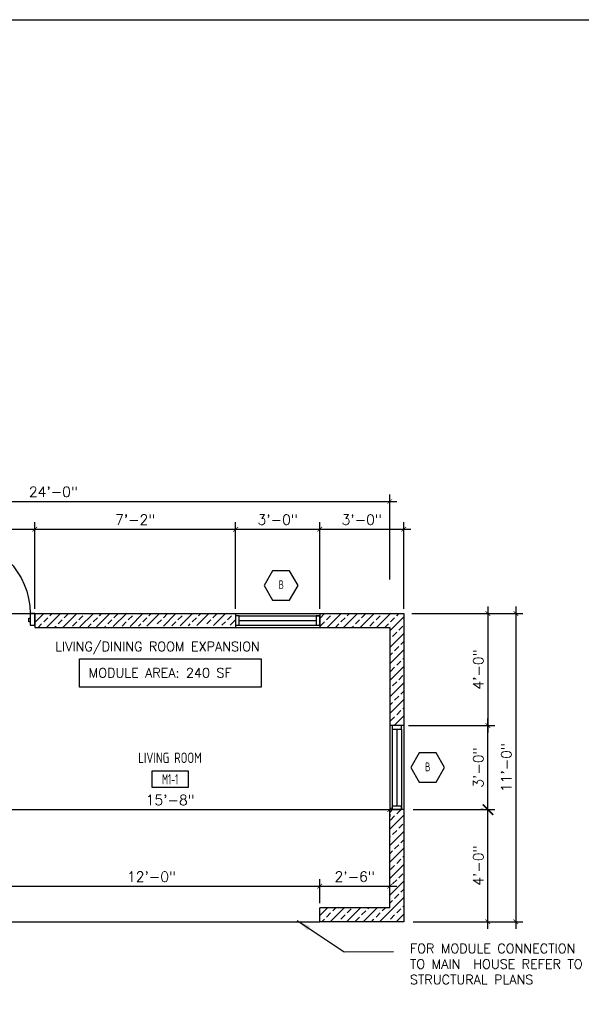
# Model space of a CAD drawing. Header units: inches. Extents: x -3803 to 30720, y -3756 to 4522.
# Tile 25 of 52: x 29266 to 29507, y 2820 to 3242. Entities that reach past the tile are written whole.
import ezdxf
from ezdxf.enums import TextEntityAlignment as Align

# ---------------------------------------------------------------- set-up
doc = ezdxf.new("R2010")
doc.units = ezdxf.units.IN
doc.header["$LTSCALE"] = 0.011
doc.header["$MEASUREMENT"] = 0
doc.header["$PDMODE"] = 1
doc.layers.get('0').update_dxf_attribs({"linetype": 'CONTINUOUS'})
doc.layers.get('Defpoints').update_dxf_attribs({"linetype": 'CONTINUOUS'})
for name, color, linetype in [('a-door', 2, 'CONTINUOUS'), ('G-SYMB', 1, 'CONTINUOUS'), ('Hatch-ExisWalls', 123, 'CONTINUOUS'), ('TEXT', 2, 'CONTINUOUS'), ('Walls', 5, 'CONTINUOUS')]:
    doc.layers.add(name, color=color, linetype=linetype)
doc.layers.add('DIM', color=4, linetype='CONTINUOUS', lineweight=13)
doc.styles.add('MED', font='archstyl.shx', dxfattribs={"width": 0.8, "height": 0.125})
doc.styles.add('ROMANS', font='romans.shx')
doc.styles.add('SMA', font='archstyl.shx', dxfattribs={"width": 0.8, "height": 0.0625})
doc.dimstyles.new('ANGEL', dxfattribs={"dimtxt": 4.375, "dimasz": 2, "dimexe": 3, "dimexo": 2, "dimgap": 1.5, "dimtad": 1, "dimdec": 0, "dimzin": 3, "dimdsep": 46, "dimlunit": 4, "dimtxsty": 'ROMANS', "dimblk": 'ARCHTICK', "dimcen": 0, "dimdle": 3, "dimclrd": 4, "dimclre": 4, "dimclrt": 2, "dimadec": 0, "dimazin": 0, "dimtfac": 1, "dimtdec": 0, "dimtmove": 1, "dimatfit": 3, "dimfxl": 1, "dimfrac": 2, "dimtolj": 1, "dimtzin": 0, "dimarcsym": 0})
doc.dimstyles.new('Copy of STANDARD', dxfattribs={"dimtxt": 8, "dimasz": 3, "dimexe": 3, "dimexo": 3, "dimgap": 3, "dimtad": 1, "dimrnd": 1, "dimzin": 3, "dimdsep": 46, "dimlunit": 4, "dimtxsty": 'Standard', "dimblk": 'ARCHTICK', "dimcen": 3, "dimdle": 3, "dimadec": 0, "dimazin": 0, "dimtfac": 1, "dimtix": 1, "dimtofl": 0, "dimtmove": 1, "dimatfit": 3, "dimfxl": 3, "dimtolj": 1, "dimtzin": 0, "dimlwd": -1, "dimlwe": -1, "dimarcsym": 0})
pattern_1 = [(45, (-8.147, 0), (-3.5355339, 3.5355339), []), (45, (-4.6117, 0), (-3.5355339, 3.5355339), [2.5, -1.25])]

# ---------------------------------------------------------------- blocks, each defined once
blk = doc.blocks.new('AINC-WINID')
at = {"layer": 'G-SYMB', "linetype": 'Continuous'}
blk.add_lwpolyline([(0.258, 20.267), (0.167, 20.423), (-0.013, 20.423), (-0.103, 20.267), (-0.013, 20.111), (0.167, 20.111)], close=True, dxfattribs=at)
at = {"layer": 'G-SYMB', "color": 4, "linetype": 'Continuous', "style": 'SMA', "width": 0.75}
blk.add_attdef('WNUM', text='', height=0.0938, dxfattribs=at).set_placement((0.079, 20.275), align=Align.MIDDLE)
blk = doc.blocks.new('_ArchTick')
at = {"color": 0, "linetype": 'ByBlock', "const_width": 0.15}
blk.add_lwpolyline([(-0.5, -0.5), (0.5, 0.5)], dxfattribs=at)
blk = doc.blocks.new('*D407')
at = {"layer": 'Defpoints', "color": 0, "ltscale": 10, "transparency": 16777216}
for p in [(42, 245.48), (42.12, 113.48), (54, 113.48)]:
    blk.add_point(p, dxfattribs=at)
at = {"layer": 'DIM', "color": 4, "lineweight": -2, "ltscale": 10, "transparency": 16777216}
for p, q in [((44, 245.48), (57, 245.48)), ((54, 248.48), (54, 110.48)), ((44.12, 113.48), (57, 113.48))]:
    blk.add_line(p, q, dxfattribs=at)
at = {"layer": 'DIM', "color": 4, "lineweight": -2, "ltscale": 10, "transparency": 16777216, "xscale": 2, "yscale": 2, "zscale": 2}
for p, rotation in [((54, 245.48), 90), ((54, 113.48), 270)]:
    blk.add_blockref('_ArchTick', p, dxfattribs=dict(at, rotation=rotation))
at = {"layer": 'DIM', "color": 2, "ltscale": 10, "transparency": 16777216, "insert": (49.9, 179.48), "char_height": 4.375, "attachment_point": 5, "rotation": 90, "style": 'ROMANS'}
blk.add_mtext('\\A1;11\'-0"', dxfattribs=at)
blk = doc.blocks.new('*D408')
at = {"layer": 'Defpoints', "color": 0, "ltscale": 10, "transparency": 16777216}
for p in [(8.09, 161.48), (42.01, 161.48), (8.09, 113.48)]:
    blk.add_point(p, dxfattribs=at)
at = {"layer": 'DIM', "color": 4, "lineweight": -2, "ltscale": 10, "transparency": 16777216}
for p, q in [((42.01, 110.48), (42.01, 164.48)), ((10.09, 161.48), (45.01, 161.48)), ((10.09, 113.48), (45.01, 113.48))]:
    blk.add_line(p, q, dxfattribs=at)
at = {"layer": 'DIM', "color": 4, "lineweight": -2, "ltscale": 10, "transparency": 16777216, "xscale": 2, "yscale": 2, "zscale": 2}
for p, rotation in [((42.01, 161.48), 90), ((42.01, 113.48), 270)]:
    blk.add_blockref('_ArchTick', p, dxfattribs=dict(at, rotation=rotation))
at = {"layer": 'DIM', "color": 2, "ltscale": 10, "transparency": 16777216, "insert": (37.91, 137.48), "char_height": 4.375, "attachment_point": 5, "rotation": 90, "style": 'ROMANS'}
blk.add_mtext('\\A1;4\'-0"', dxfattribs=at)
blk = doc.blocks.new('*D409')
at = {"layer": 'Defpoints', "color": 0, "ltscale": 10, "transparency": 16777216}
for p in [(6, 197.48), (42.01, 197.48), (42.04, 161.48)]:
    blk.add_point(p, dxfattribs=at)
at = {"layer": 'DIM', "color": 4, "lineweight": -2, "ltscale": 10, "transparency": 16777216}
for p, q in [((42.01, 158.48), (42.01, 200.48)), ((8, 197.48), (45.01, 197.48)), ((40.04, 161.48), (39.01, 161.48))]:
    blk.add_line(p, q, dxfattribs=at)
at = {"layer": 'DIM', "color": 4, "lineweight": -2, "ltscale": 10, "transparency": 16777216, "xscale": 2, "yscale": 2, "zscale": 2}
for p, rotation in [((42.01, 197.48), 90), ((42.01, 161.48), 270)]:
    blk.add_blockref('_ArchTick', p, dxfattribs=dict(at, rotation=rotation))
at = {"layer": 'DIM', "color": 2, "ltscale": 10, "transparency": 16777216, "insert": (37.91, 179.48), "char_height": 4.375, "attachment_point": 5, "rotation": 90, "style": 'ROMANS'}
blk.add_mtext('\\A1;3\'-0"', dxfattribs=at)
blk = doc.blocks.new('*D410')
at = {"layer": 'Defpoints', "color": 0, "ltscale": 10, "transparency": 16777216}
for p in [(7.41, 245.48), (7.41, 197.48), (42.01, 197.48)]:
    blk.add_point(p, dxfattribs=at)
at = {"layer": 'DIM', "color": 4, "lineweight": -2, "ltscale": 10, "transparency": 16777216}
for p, q in [((9.41, 245.48), (45.01, 245.48)), ((42.01, 248.48), (42.01, 194.48)), ((9.41, 197.48), (45.01, 197.48))]:
    blk.add_line(p, q, dxfattribs=at)
at = {"layer": 'DIM', "color": 4, "lineweight": -2, "ltscale": 10, "transparency": 16777216, "xscale": 2, "yscale": 2, "zscale": 2}
for p, rotation in [((42.01, 245.48), 90), ((42.01, 197.48), 270)]:
    blk.add_blockref('_ArchTick', p, dxfattribs=dict(at, rotation=rotation))
at = {"layer": 'DIM', "color": 2, "ltscale": 10, "transparency": 16777216, "insert": (37.91, 221.48), "char_height": 4.375, "attachment_point": 5, "rotation": 90, "style": 'ROMANS'}
blk.add_mtext('\\A1;4\'-0"', dxfattribs=at)
blk = doc.blocks.new('*U5')
at = {"layer": 'a-door', "color": 2, "linetype": 'Continuous', "lineweight": -3}
for points in [[(2, 5), (4, 5), (4, 37), (2, 37)], [(2, 0), (0, 0), (0, 5), (2, 5)], [(34, 0), (36, 0), (36, 5), (34, 5)], [(2, 1.5), (2.5, 1.5), (2.5, 3), (2, 3)], [(34, 1.5), (33.5, 1.5), (33.5, 3), (34, 3)]]:
    blk.add_lwpolyline(points, close=True, dxfattribs=at)
at = {"layer": 'a-door', "color": 2, "linetype": 'Continuous', "lineweight": -3, "extrusion": (0, 0, -1)}
blk.add_arc((-2, 5), 32, 90, 180, dxfattribs=at)
blk = doc.blocks.new('*D412')
at = {"layer": 'Defpoints', "color": 0, "transparency": 16777216}
for p in [(0, 293.48), (0, 258.09), (-288, 245.48)]:
    blk.add_point(p, dxfattribs=at)
at = {"layer": 'DIM', "color": 4, "lineweight": -2, "transparency": 16777216}
for p, q in [((-288, 247.48), (-288, 296.48)), ((0, 260.09), (0, 296.48)), ((-291, 293.48), (3, 293.48))]:
    blk.add_line(p, q, dxfattribs=at)
at = {"layer": 'DIM', "color": 4, "lineweight": -2, "transparency": 16777216, "xscale": 2, "yscale": 2, "zscale": 2, "rotation": 180}
blk.add_blockref('_ArchTick', (-288, 293.48), dxfattribs=at)
at = {"layer": 'DIM', "color": 4, "lineweight": -2, "transparency": 16777216, "xscale": 2, "yscale": 2, "zscale": 2}
blk.add_blockref('_ArchTick', (0, 293.48), dxfattribs=at)
at = {"layer": 'DIM', "color": 2, "transparency": 16777216, "insert": (-144, 297.59), "char_height": 4.375, "attachment_point": 5, "style": 'ROMANS'}
blk.add_mtext('\\A1;24\'-0"', dxfattribs=at)
blk = doc.blocks.new('*D415')
at = {"layer": 'Defpoints', "color": 0, "ltscale": 10, "transparency": 16777216}
for p in [(-188, 161.48), (0, 161.48), (0, 161.48)]:
    blk.add_point(p, dxfattribs=at)
at = {"layer": 'DIM', "color": 4, "lineweight": -2, "ltscale": 10, "transparency": 16777216}
for p, q in [((-191, 161.48), (3, 161.48)), ((-188, 159.48), (-188, 158.48)), ((0, 159.48), (0, 158.48))]:
    blk.add_line(p, q, dxfattribs=at)
at = {"layer": 'DIM', "color": 4, "lineweight": -2, "ltscale": 10, "transparency": 16777216, "xscale": 2, "yscale": 2, "zscale": 2, "rotation": 180}
blk.add_blockref('_ArchTick', (-188, 161.48), dxfattribs=at)
at = {"layer": 'DIM', "color": 4, "lineweight": -2, "ltscale": 10, "transparency": 16777216, "xscale": 2, "yscale": 2, "zscale": 2}
blk.add_blockref('_ArchTick', (0, 161.48), dxfattribs=at)
at = {"layer": 'DIM', "color": 2, "ltscale": 10, "transparency": 16777216, "insert": (-94, 165.59), "char_height": 4.375, "attachment_point": 5, "style": 'ROMANS'}
blk.add_mtext('\\A1;15\'-8"', dxfattribs=at)
blk = doc.blocks.new('*D416')
at = {"layer": 'Defpoints', "color": 0, "transparency": 16777216}
for p in [(-30, 128.65), (-174, 119.48), (-30, 119.48)]:
    blk.add_point(p, dxfattribs=at)
at = {"layer": 'DIM', "color": 4, "lineweight": -2, "transparency": 16777216}
for p, q in [((-174, 121.48), (-174, 131.65)), ((-30, 121.48), (-30, 131.65)), ((-177, 128.65), (-27, 128.65))]:
    blk.add_line(p, q, dxfattribs=at)
at = {"layer": 'DIM', "color": 4, "lineweight": -2, "transparency": 16777216, "xscale": 2, "yscale": 2, "zscale": 2, "rotation": 180}
blk.add_blockref('_ArchTick', (-174, 128.65), dxfattribs=at)
at = {"layer": 'DIM', "color": 4, "lineweight": -2, "transparency": 16777216, "xscale": 2, "yscale": 2, "zscale": 2}
blk.add_blockref('_ArchTick', (-30, 128.65), dxfattribs=at)
at = {"layer": 'DIM', "color": 2, "transparency": 16777216, "insert": (-102, 132.75), "char_height": 4.375, "attachment_point": 5, "style": 'ROMANS'}
blk.add_mtext('\\A1;12\'-0"', dxfattribs=at)
blk = doc.blocks.new('AINC-ROOMID')
at = {"layer": 'G-SYMB'}
blk.add_lwpolyline([(-0.247, -0.352), (0.253, -0.352), (0.253, -0.161), (-0.247, -0.161)], close=True, dxfattribs=at)
at = {"layer": 'G-SYMB', "color": 4, "linetype": 'Continuous', "style": 'MED', "oblique": -180, "text_generation_flag": 6}
for tag, p in [('%%UROOM-ID', (0, 0.209)), ('%%USPAN', (0, 0))]:
    blk.add_attdef(tag, text='', height=0.125, rotation=180, dxfattribs=at).set_placement(p, align=Align.MIDDLE)
at = {"layer": 'G-SYMB', "color": 4, "linetype": 'Continuous', "style": 'MED', "text_generation_flag": 6, "width": 0.75}
blk.add_attdef('R-NUM', text='', height=0.125, rotation=180, dxfattribs=at).set_placement((0.003, -0.256), align=Align.MIDDLE)
blk = doc.blocks.new('*D429')
at = {"layer": 'Defpoints', "color": 0, "ltscale": 10, "transparency": 16777216}
for p in [(6, 281.55), (-30, 245.48), (6, 245.48)]:
    blk.add_point(p, dxfattribs=at)
at = {"layer": 'DIM', "color": 4, "lineweight": -2, "ltscale": 10, "transparency": 16777216}
for p, q in [((-30, 247.48), (-30, 284.55)), ((6, 247.48), (6, 284.55)), ((-33, 281.55), (9, 281.55))]:
    blk.add_line(p, q, dxfattribs=at)
at = {"layer": 'DIM', "color": 4, "lineweight": -2, "ltscale": 10, "transparency": 16777216, "xscale": 2, "yscale": 2, "zscale": 2, "rotation": 180}
blk.add_blockref('_ArchTick', (-30, 281.55), dxfattribs=at)
at = {"layer": 'DIM', "color": 4, "lineweight": -2, "ltscale": 10, "transparency": 16777216, "xscale": 2, "yscale": 2, "zscale": 2}
blk.add_blockref('_ArchTick', (6, 281.55), dxfattribs=at)
at = {"layer": 'DIM', "color": 2, "ltscale": 10, "transparency": 16777216, "insert": (-12, 285.65), "char_height": 4.375, "attachment_point": 5, "style": 'ROMANS'}
blk.add_mtext('\\A1;3\'-0"', dxfattribs=at)
blk = doc.blocks.new('*D479')
at = {"layer": 'Defpoints', "color": 0, "ltscale": 10, "transparency": 16777216}
for p in [(0, 128.66), (-30, 119.48), (0, 119.48)]:
    blk.add_point(p, dxfattribs=at)
at = {"layer": 'DIM', "color": 4, "lineweight": -2, "ltscale": 10, "transparency": 16777216}
for p, q in [((-30, 121.48), (-30, 131.66)), ((0, 121.48), (0, 131.66)), ((-33, 128.66), (3, 128.66))]:
    blk.add_line(p, q, dxfattribs=at)
at = {"layer": 'DIM', "color": 4, "lineweight": -2, "ltscale": 10, "transparency": 16777216, "xscale": 2, "yscale": 2, "zscale": 2, "rotation": 180}
blk.add_blockref('_ArchTick', (-30, 128.66), dxfattribs=at)
at = {"layer": 'DIM', "color": 4, "lineweight": -2, "ltscale": 10, "transparency": 16777216, "xscale": 2, "yscale": 2, "zscale": 2}
blk.add_blockref('_ArchTick', (0, 128.66), dxfattribs=at)
at = {"layer": 'DIM', "color": 2, "ltscale": 10, "transparency": 16777216, "insert": (-15, 132.77), "char_height": 4.375, "attachment_point": 5, "style": 'ROMANS'}
blk.add_mtext('\\A1;2\'-6"', dxfattribs=at)
blk = doc.blocks.new('*D431')
at = {"layer": 'Defpoints', "color": 0, "ltscale": 10, "transparency": 16777216}
for p in [(-152, 281.48), (-66, 281.53), (-66, 245.48)]:
    blk.add_point(p, dxfattribs=at)
at = {"layer": 'DIM', "color": 4, "lineweight": -2, "ltscale": 10, "transparency": 16777216}
for p, q in [((-152, 283.48), (-152, 284.53)), ((-66, 247.48), (-66, 284.53)), ((-155, 281.53), (-63, 281.53))]:
    blk.add_line(p, q, dxfattribs=at)
at = {"layer": 'DIM', "color": 4, "lineweight": -2, "ltscale": 10, "transparency": 16777216, "xscale": 2, "yscale": 2, "zscale": 2, "rotation": 180}
blk.add_blockref('_ArchTick', (-152, 281.53), dxfattribs=at)
at = {"layer": 'DIM', "color": 4, "lineweight": -2, "ltscale": 10, "transparency": 16777216, "xscale": 2, "yscale": 2, "zscale": 2}
blk.add_blockref('_ArchTick', (-66, 281.53), dxfattribs=at)
at = {"layer": 'DIM', "color": 2, "ltscale": 10, "transparency": 16777216, "insert": (-109, 285.64), "char_height": 4.375, "attachment_point": 5, "style": 'ROMANS'}
blk.add_mtext('\\A1;7\'-2"', dxfattribs=at)
blk = doc.blocks.new('*D432')
at = {"layer": 'Defpoints', "color": 0, "ltscale": 10, "transparency": 16777216}
for p in [(-65.99, 281.55), (-30, 281.55), (-30, 257.48)]:
    blk.add_point(p, dxfattribs=at)
at = {"layer": 'DIM', "color": 4, "lineweight": -2, "ltscale": 10, "transparency": 16777216}
for p, q in [((-65.99, 283.55), (-65.99, 284.55)), ((-30, 259.48), (-30, 284.55)), ((-68.99, 281.55), (-27, 281.55))]:
    blk.add_line(p, q, dxfattribs=at)
at = {"layer": 'DIM', "color": 4, "lineweight": -2, "ltscale": 10, "transparency": 16777216, "xscale": 2, "yscale": 2, "zscale": 2, "rotation": 180}
blk.add_blockref('_ArchTick', (-65.99, 281.55), dxfattribs=at)
at = {"layer": 'DIM', "color": 4, "lineweight": -2, "ltscale": 10, "transparency": 16777216, "xscale": 2, "yscale": 2, "zscale": 2}
blk.add_blockref('_ArchTick', (-30, 281.55), dxfattribs=at)
at = {"layer": 'DIM', "color": 2, "ltscale": 10, "transparency": 16777216, "insert": (-47.99, 285.65), "char_height": 4.375, "attachment_point": 5, "style": 'ROMANS'}
blk.add_mtext('\\A1;3\'-0"', dxfattribs=at)
blk = doc.blocks.new('*D433')
at = {"layer": 'Defpoints', "color": 0, "transparency": 16777216}
for p in [(-152, 281.53), (-188, 271.31), (-152, 245.48)]:
    blk.add_point(p, dxfattribs=at)
at = {"layer": 'DIM', "color": 4, "lineweight": -2, "transparency": 16777216}
for p, q in [((-188, 273.31), (-188, 284.53)), ((-152, 247.48), (-152, 284.53)), ((-191, 281.53), (-149, 281.53))]:
    blk.add_line(p, q, dxfattribs=at)
at = {"layer": 'DIM', "color": 4, "lineweight": -2, "transparency": 16777216, "xscale": 2, "yscale": 2, "zscale": 2, "rotation": 180}
blk.add_blockref('_ArchTick', (-188, 281.53), dxfattribs=at)
at = {"layer": 'DIM', "color": 4, "lineweight": -2, "transparency": 16777216, "xscale": 2, "yscale": 2, "zscale": 2}
blk.add_blockref('_ArchTick', (-152, 281.53), dxfattribs=at)
at = {"layer": 'DIM', "color": 2, "transparency": 16777216, "insert": (-170, 285.64), "char_height": 4.375, "attachment_point": 5, "style": 'ROMANS'}
blk.add_mtext('\\A1;3\'-0"', dxfattribs=at)
blk = doc.blocks.new('typical interior floor plan')
at = {"color": 1}
for p, q in [((-188, 245.48), (-152, 245.48)), ((-174, 113.48), (-30, 113.48))]:
    blk.add_line(p, q, dxfattribs=at)
at = {"layer": 'a-door'}
for p, q in [((-66, 245.48), (-30, 245.48)), ((-64.5, 244.48), (-30, 244.48)), ((-64.5, 242.48), (-31.5, 242.48)), ((-64.5, 240.48), (-30, 240.48)), ((-66, 239.48), (-30, 239.48)), ((0, 197.48), (0, 161.48)), ((1, 195.98), (1, 161.48)), ((3, 195.98), (3, 162.98)), ((5, 195.98), (5, 161.48)), ((6, 197.48), (6, 161.48))]:
    blk.add_line(p, q, dxfattribs=at)
for points in [[(-66, 240.48), (-64.5, 240.48), (-64.5, 244.48), (-66, 244.48)], [(-31.5, 240.48), (-30, 240.48), (-30, 244.48), (-31.5, 244.48)], [(1, 197.48), (1, 195.98), (5, 195.98), (5, 197.48)], [(1, 162.98), (1, 161.48), (5, 161.48), (5, 162.98)]]:
    blk.add_lwpolyline(points, close=True, dxfattribs=at)
at = {"layer": 'TEXT', "color": 2}
blk.add_lwpolyline([(-132.9, 226.1), (-55.1, 226.1), (-55.1, 213.89), (-132.9, 213.89)], close=True, dxfattribs=at)
at = {"layer": 'Walls'}
for p, q in [((-152, 245.48), (-66, 245.48)), ((-152, 245.48), (-152, 239.48)), ((-66, 245.48), (-66, 239.48)), ((-30, 245.48), (-30, 239.48)), ((-30, 245.48), (-30, 239.48)), ((-30, 245.48), (6, 245.48)), ((6, 245.48), (6, 197.48)), ((-152, 239.48), (-66, 239.48)), ((-30, 239.48), (0, 239.48)), ((0, 239.48), (0, 197.48)), ((6, 197.48), (0, 197.48)), ((6, 197.48), (0, 197.48)), ((6, 161.48), (0, 161.48)), ((0, 119.48), (0, 161.48)), ((6, 161.48), (0, 161.48)), ((6, 161.48), (6, 113.48)), ((0, 119.48), (-30, 119.48)), ((-30, 113.48), (-30, 119.48)), ((6, 113.48), (-30, 113.48))]:
    blk.add_line(p, q, dxfattribs=at)
at = {"xscale": 40.22379667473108, "yscale": 40.22379667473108, "zscale": 40.22379667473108}
for p in [(-49.64, -557.74), (13.1, -635.74)]:
    blk.add_blockref('AINC-WINID', p, dxfattribs=at).add_auto_attribs({'WNUM': 'B'})
ref = blk.add_blockref('AINC-ROOMID', (-94.09, 183.69), dxfattribs=dict(xscale=31.40809428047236, yscale=35.94597718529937, zscale=31.40809428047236))
ref.add_attrib('%%USPAN', 'LIVING ROOM', dxfattribs={"layer": 'G-SYMB', "color": 4, "linetype": 'Continuous', "height": 4.4932, "rotation": 180, "style": 'MED', "text_generation_flag": 6, "width": 0.873758}).set_placement((-94.09, 183.69), align=Align.MIDDLE)
ref.add_attrib('R-NUM', 'M1-1', dxfattribs={"layer": 'G-SYMB', "color": 4, "linetype": 'Continuous', "height": 4.493, "rotation": 180, "style": 'MED', "text_generation_flag": 6, "width": 0.655319}).set_placement((-94, 174.48), align=Align.MIDDLE)
at = {"layer": 'a-door', "color": 2, "linetype": 'Continuous', "lineweight": -3}
blk.add_blockref('*U5', (-188, 240.48), dxfattribs=at)
at = {"layer": 'DIM', "color": 4, "ltscale": 10, "xscale": 4.5, "yscale": 4.5, "zscale": 4.5, "rotation": 270}
blk.add_blockref('_ArchTick', (42.04, 161.48), dxfattribs=at)
at = {"layer": 'TEXT', "color": 2, "char_height": 4.0007, "attachment_point": 1}
for s, insert, width in [('{\\Fromans|c0;LIVING/DINING ROOM EXPANSION}', (-143.24, 233.33), 137.2543), ('{\\Fromans|c0;MODULE AREA: 240 SF}', (-128.92, 222.07), 137.2543), ('{\\Fromans|c0;FOR MODULE CONNECTION\\PTO MAIN  HOUSE REFER TO STRUCTURAL PLANS}', (8.66, 104.02), 92.3948)]:
    blk.add_mtext(s, dxfattribs=dict(at, insert=insert, width=width))
at = {"layer": 'DIM'}
for base, p1, p2, picture, middle in [((0, 293.48), (-288, 245.48), (0, 258.09), '*D412', (-144, 297.59)), ((-152, 281.53), (-188, 271.31), (-152, 245.48), '*D433', (-170, 285.64)), ((-30, 128.65), (-174, 119.48), (-30, 119.48), '*D416', (-102, 132.75))]:
    dim = blk.add_linear_dim(base=base, p1=p1, p2=p2, dimstyle='ANGEL', dxfattribs=at)
    dim.commit()
    dim.dimension.update_dxf_attribs({"geometry": picture, "text_midpoint": middle})
at = {"layer": 'DIM', "ltscale": 10}
for base, p1, p2, picture, middle in [((-66, 281.53), (-152, 281.48), (-66, 245.48), '*D431', (-109, 285.64)), ((-30, 281.55), (-65.99, 281.55), (-30, 257.48), '*D432', (-47.99, 285.65)), ((6, 281.55), (-30, 245.48), (6, 245.48), '*D429', (-12, 285.65)), ((0, 128.66), (-30, 119.48), (0, 119.48), '*D479', (-15, 132.77))]:
    dim = blk.add_linear_dim(base=base, p1=p1, p2=p2, dimstyle='ANGEL', dxfattribs=at)
    dim.commit()
    dim.dimension.update_dxf_attribs({"geometry": picture, "text_midpoint": middle})
for p1, p2, distance, picture, middle in [((7.41, 245.48), (7.41, 197.48), 34.6, '*D410', (37.91, 221.48)), ((8.09, 113.48), (8.09, 161.48), -33.92, '*D408', (37.91, 137.48))]:
    dim = blk.add_aligned_dim(p1=p1, p2=p2, distance=distance, dimstyle='ANGEL', dxfattribs=at)
    dim.commit()
    dim.dimension.update_dxf_attribs({"geometry": picture, "text_midpoint": middle})
for base, p1, p2, picture, middle in [((54, 113.48), (42, 245.48), (42.12, 113.48), '*D407', (49.9, 179.48)), ((42.01, 197.48), (42.04, 161.48), (6, 197.48), '*D409', (37.91, 179.48))]:
    dim = blk.add_linear_dim(base=base, p1=p1, p2=p2, angle=90, dimstyle='ANGEL', dxfattribs=at)
    dim.commit()
    dim.dimension.update_dxf_attribs({"geometry": picture, "text_midpoint": middle})
at = {"layer": 'DIM', "color": 2, "ltscale": 10}
dim = blk.add_linear_dim(base=(0, 161.48), p1=(-188, 161.48), p2=(0, 161.48), dimstyle='ANGEL', dxfattribs=at)
dim.commit()
dim.dimension.update_dxf_attribs({"geometry": '*D415', "text_midpoint": (-94, 165.59)})
at = {"layer": 'TEXT', "color": 9, "ltscale": 10, "annotation_type": 0, "has_hookline": 1, "hookline_direction": 0, "text_width": 86.11}
blk.add_leader([(-39.61, 113.93), (-19.57, 100.65), (1.58, 100.71)], dimstyle='Copy of STANDARD', override={"dimasz": 6, "dimtad": 0}, dxfattribs=at)

msp = doc.modelspace()

# ---------------------------------------------------------------- hatches: boundary and pattern name
at = {"layer": 'Hatch-ExisWalls'}
h = msp.add_hatch(dxfattribs=at)
h.set_pattern_fill('ANSI33', color=4, scale=20)
h.set_pattern_definition(pattern_1)
h.paths.add_polyline_path([(29136.8527224, 2903.588838), (29130.8527224, 2903.588838), (29130.8527224, 2855.588838), (29166.8527224, 2855.588838), (29166.8527224, 2861.588838), (29136.8527224, 2861.588838)])
h.paths.add_polyline_path([(29430.8527224, 2903.588838), (29424.8527224, 2903.588838), (29424.8527224, 2861.588838), (29394.8527224, 2861.588838), (29394.8527224, 2855.588838), (29430.8527224, 2855.588838)])
h.paths.add_polyline_path([(29166.8527224, 2981.588838), (29166.8527224, 2987.588838), (29130.8527224, 2987.588838), (29130.8527224, 2939.588838), (29136.8527224, 2939.588838), (29136.8527224, 2981.588838)])
h.paths.add_polyline_path([(29202.8527224, 2987.588838), (29202.8527224, 2981.588838), (29202.9454203, 2981.588838), (29202.9454203, 2987.588838)])
h.paths.add_polyline_path([(29424.8527224, 2939.588838), (29430.8527224, 2939.588838), (29430.8527224, 2987.588838), (29394.8527224, 2987.588838), (29394.8527224, 2981.588838), (29424.8527224, 2981.588838)])
h = msp.add_hatch(dxfattribs=at)
h.set_pattern_fill('ANSI33', color=4, scale=20)
h.set_pattern_definition(pattern_1)
h.paths.add_polyline_path([(29236.8527224, 2987.588838), (29202.8527224, 2987.588838), (29202.8527224, 2981.588838), (29236.8527224, 2981.588838)])
h.paths.add_polyline_path([(29358.8527224, 2982.5888374), (29358.8527224, 2987.5888374), (29272.8527224, 2987.588838), (29272.8527224, 2981.588838)])

# ---------------------------------------------------------------- linework, layer by layer
at = {"layer": 'Defpoints', "ltscale": 10}
msp.add_lwpolyline([(28593.0786145, 3241.8957062), (30720.1417412, 3241.8957062), (30720.1417412, 156.8328461), (28593.0786145, 145.637476)], close=True, dxfattribs=at)

# ---------------------------------------------------------------- block references
msp.add_blockref('typical interior floor plan', (29424.8527195, 2742.1070165))

doc.saveas('drawing.dxf')
